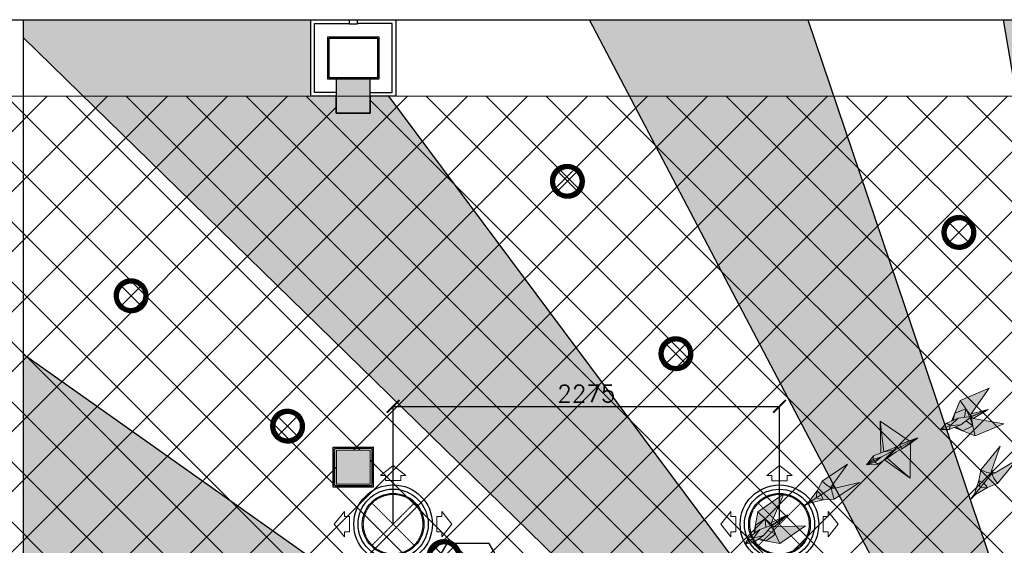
# Model space of a CAD drawing. Header units: millimetres. Extents: x -150 to 72073, y -3152 to 13830.
# Tile 10 of 19: x 4025 to 9825, y 10734 to 13830. Entities that reach past the tile are written whole.
import ezdxf
from ezdxf.enums import TextEntityAlignment as Align

# ---------------------------------------------------------------- set-up
doc = ezdxf.new("R2010")
doc.units = ezdxf.units.MM
doc.header["$PDMODE"] = 34
doc.linetypes.add('( Hidden )', pattern=[0.375, 0.25, -0.125])
doc.linetypes.add('HIDDEN', pattern=[0.375, 0.25, -0.125])
for name, color, linetype in [('A-ANNO-DIMS-30', 7, 'Continuous'), ('A-CELING ELEMENT', 1, 'Continuous'), ('Column', 4, 'Continuous'), ('Legend', 7, 'Continuous')]:
    doc.layers.add(name, color=color, linetype=linetype)
for name, color, linetype, lineweight, true_color in [('A-CEILING-01', 7, 'Continuous', 5, 0xd56ca8), ('A-CEILING-08', 7, 'Continuous', 5, 0xd56ca8), ('ACMV-SA-DUCT', 200, 'Continuous', 20, 0xbf00ff), ('ACMV-SA-FLOW-ARROW', 200, 'Continuous', 20, 0xbf00ff), ('M-MEP-ELLG-LIGHT', 5, 'Continuous', 15, 0x0000ff), ('XR-CP-DS$0$Level 24', 9, 'Continuous', 0, 0x808080)]:
    doc.layers.add(name, color=color, linetype=linetype, lineweight=lineweight, true_color=true_color)
for name, color, linetype, lineweight in [('A-CLMN P', 1, 'Continuous', 30), ('A-FLOORING', 1, 'Continuous', 30), ('A-HT', 253, 'Continuous', 30), ('A-LIGHT', 1, 'Continuous', 5), ('A-Wall & Column', 2, 'Continuous', 0)]:
    doc.layers.add(name, color=color, linetype=linetype, lineweight=lineweight)
doc.layers.add('ACMV-GRD', color=30, linetype='Continuous', true_color=0xff7f00)
doc.layers.add('RCP LAYOUT', color=9, linetype='Continuous', true_color=0x808080)
doc.layers.add('Z-TB-NONPLOT', color=9, linetype='Continuous', plot=False)
doc.styles.add('Arial Narrow', font='ARIALN.TTF')
doc.styles.add('Romans', font='Romans.shx')
doc.styles.get("Standard").update_dxf_attribs({"font": 'arial.ttf'})
doc.dimstyles.new('ISO-25', dxfattribs={"dimtxt": 2.5, "dimasz": 2.5, "dimexe": 1.25, "dimexo": 0.625, "dimtad": 1, "dimtxsty": 'Standard', "dimcen": 2.5, "dimadec": 0, "dimazin": 0, "dimtfac": 1, "dimtmove": 0, "dimatfit": 3, "dimfxl": 1, "dimarcsym": 0})
pattern_1 = [(45, (0, 0), (19.8873782, 72.9203868), [93.75, -18.75, 0, -18.75])]

# ---------------------------------------------------------------- blocks, each defined once
blk = doc.blocks.new('A$Cce852dd5')
at = {"layer": 'A-Wall & Column', "color": 8, "lineweight": 0, "true_color": 0x808080}
for p, q in [((-18, 9), (-18, 0)), ((-9, 18), (0, 18)), ((9, 18), (191, 18)), ((9, 15), (191, 15)), ((9, 12), (191, 12)), ((200, 18), (209, 18)), ((218, 9), (218, 0)), ((-18, -9), (-18, -191)), ((-15, -9), (-15, -191)), ((-12, -9), (-12, -191)), ((212, -9), (212, -191)), ((215, -9), (215, -191)), ((218, -9), (218, -191)), ((-18, -209), (-18, -200)), ((-9, -218), (0, -218)), ((9, -212), (191, -212)), ((9, -215), (191, -215)), ((9, -218), (191, -218)), ((209, -218), (200, -218)), ((218, -200), (218, -209))]:
    blk.add_line(p, q, dxfattribs=at)
for points in [[(0, 9), (-9, 18), (-18, 18), (-18, 9), (-9, 0)], [(-9, 0), (-18, 0), (-18, -9), (-9, -9)], [(9, 9), (9, 18), (0, 18), (0, 9)], [(200, 9), (200, 18), (191, 18), (191, 9)], [(209, 0), (218, 9), (218, 18), (209, 18), (200, 9)], [(209, -9), (218, -9), (218, 0), (209, 0)], [(-9, -191), (-18, -191), (-18, -200), (-9, -200)], [(-9, -200), (-18, -209), (-18, -218), (-9, -218), (0, -209)], [(0, -209), (0, -218), (9, -218), (9, -209)], [(191, -209), (191, -218), (200, -218), (200, -209)], [(200, -209), (209, -218), (218, -218), (218, -209), (209, -200)], [(209, -200), (218, -200), (218, -191), (209, -191)]]:
    blk.add_lwpolyline(points, dxfattribs=at)
blk.add_lwpolyline([(-9, -209), (209, -209), (209, 9), (-9, 9)], close=True, dxfattribs=at)
blk = doc.blocks.new('A$C81f607aa')
at = {"layer": 'A-HT', "true_color": 0x808080}
h = blk.add_hatch(color=8, dxfattribs=at)
h.dxf.hatch_style = 1
h.paths.add_polyline_path([(-9110, 13280), (-9110, 13480), (-9310, 13480), (-9310, 13280)])
at = {"layer": 'A-Wall & Column', "true_color": 0x808080}
h = blk.add_hatch(color=8, dxfattribs=at)
h.dxf.hatch_style = 1
h.paths.add_polyline_path([(-9109.9, 11294.2), (-9309.9, 11294.2), (-9309.9, 11094.2), (-9109.9, 11094.2)])
at = {"layer": 'A-CLMN P', "color": 8, "lineweight": 25, "true_color": 0x808080}
for points in [[(-9310, 13380), (-9460, 13380), (-9460, 13830), (-9235, 13830), (-9235, 13805), (-9185, 13805), (-9185, 13830), (-8960, 13830), (-8960, 13380), (-9110, 13380)], [(-9310, 13402), (-9438, 13402), (-9438, 13808), (-9237, 13808)], [(-9110, 13402), (-8982, 13402), (-8982, 13808), (-9183, 13808)]]:
    blk.add_lwpolyline(points, dxfattribs=at)
for points in [[(-9360, 13730), (-9060, 13730), (-9060, 13480), (-9360, 13480)], [(-9352, 13722), (-9068, 13722), (-9068, 13488), (-9352, 13488)]]:
    blk.add_lwpolyline(points, close=True, dxfattribs=at)
at = {"layer": 'A-Wall & Column', "color": 8, "lineweight": -3, "true_color": 0x808080}
blk.add_lwpolyline([(-14850, 13830), (2000, 13830)], dxfattribs=at)
at = {"layer": 'A-Wall & Column', "color": 8, "true_color": 0x808080}
blk.add_lwpolyline([(-9310, 13280), (-9110, 13280), (-9110, 13480), (-9310, 13480)], close=True, dxfattribs=at)
at = {"layer": 'A-Wall & Column', "color": 8, "lineweight": 0, "true_color": 0x808080}
blk.add_lwpolyline([(-9309.9, 11294.2), (-9109.9, 11294.2), (-9109.9, 11094.2), (-9309.9, 11094.2)], close=True, dxfattribs=at)
at = {"layer": 'Column', "color": 8, "lineweight": -3, "true_color": 0x808080}
blk.add_lwpolyline([(-9310, 13280), (-9110, 13280), (-9110, 13480), (-9310, 13480)], close=True, dxfattribs=at)
at = {"layer": 'Z-TB-NONPLOT', "color": 8, "lineweight": -3, "true_color": 0x808080}
blk.add_lwpolyline([(-9328, 11312.2), (-9092, 11312.2), (-9092, 11076.2), (-9328, 11076.2)], close=True, dxfattribs=at)
at = {"color": 8, "lineweight": -3, "true_color": 0x808080}
blk.add_blockref('A$Cce852dd5', (-9309.9, 11294.2), dxfattribs=at)
blk = doc.blocks.new('XR-CP-DS$0$ceiling element 01')
at = {"layer": 'A-CELING ELEMENT', "lineweight": 5, "true_color": 0x808080, "transparency": 33554687}
h = blk.add_hatch(dxfattribs=at)
h.set_pattern_fill('ANSI36', color=8, scale=300)
h.set_pattern_definition(pattern_1)
h.paths.add_polyline_path([(-425629.8, -157750.9, -0.039119), (-425655.9, -157707.5), (-427128.8, -158480.5, 0.039269), (-426963.6, -158744.9)])
h.paths.add_polyline_path([(-427216.5, -158526.6, -0.039231), (-427344.4, -158225.6), (-431924, -159775.1), (-429595.3, -159775.1)])
h.paths.add_polyline_path([(-427146.3, -156679.9, 0.039168), (-427262.3, -156968.3), (-425674.3, -157463.1, -0.03857), (-425655.4, -157416.9)])
h.paths.add_polyline_path([(-425704.2, -155604.7, 0.039168), (-426005.5, -155681.4), (-425472.4, -157256.8, -0.03857), (-425424.2, -157244.1)])
edge = h.paths.add_edge_path()
edge.add_line((-430171.7, -151115.1), (-430279.8, -151115.1))
edge.add_line((-430279.8, -151115.1), (-430279.8, -151215.1))
edge.add_line((-430279.8, -151215.1), (-430479.8, -151215.1))
edge.add_line((-430479.8, -151215.1), (-430479.8, -151115.1))
edge.add_line((-430479.8, -151115.1), (-430629.8, -151115.1))
edge.add_line((-430629.8, -151115.1), (-430629.8, -150665.1))
edge.add_line((-430629.8, -150665.1), (-432321.8, -150665.1))
edge.add_line((-432321.8, -150665.1), (-432321.8, -150772.9))
edge.add_line((-432321.8, -150772.9), (-426859.3, -156104.6))
edge.add_arc((-425365.2, -157562.3), 2087.3, 126.73774, 135.70789, ccw=False)
edge.add_line((-426613.8, -155889.5), (-430171.7, -151115.1))
edge = h.paths.add_edge_path()
edge.add_line((-424199.8, -150665.1), (-424199.8, -151115.1))
edge.add_line((-424199.8, -151115.1), (-424349.8, -151115.1))
edge.add_line((-424349.8, -151115.1), (-424349.8, -151215.1))
edge.add_line((-424349.8, -151215.1), (-424444.6, -151215.1))
edge.add_line((-424444.6, -151215.1), (-425069.6, -155496))
edge.add_arc((-425365.2, -157562.3), 2087.3, 72.87178, 81.85779, ccw=False)
edge.add_line((-424750.5, -155567.5), (-423223, -150665.1))
edge.add_line((-423223, -150665.1), (-424199.8, -150665.1))
h.paths.add_polyline_path([(-424567.7, -153182.9), (-424331.7, -153182.9), (-424331.7, -153418.9), (-424567.7, -153418.9)], flags=16)
h = blk.add_hatch(dxfattribs=at)
h.set_pattern_fill('ANSI36', color=8, scale=300)
h.set_pattern_definition(pattern_1)
h.paths.add_polyline_path([(-426846.1, -159033.2, -0.036239), (-427043, -158804), (-428346.2, -159775.1), (-427588, -159775.1)])
h.paths.add_polyline_path([(-427423.6, -157908.4, -0.039197), (-427452.5, -157582.9), (-432321.8, -157641.9), (-432321.8, -158745.1)])
h.paths.add_polyline_path([(-425674.9, -157660.7, -0.038923), (-425686.3, -157611.6), (-427325.9, -157891.7, 0.039228), (-427250.5, -158193.8)])
h.paths.add_polyline_path([(-425560.1, -157303.4, -0.038492), (-425518.1, -157276.7), (-426291, -155804.1, 0.039154), (-426553.9, -155969.8)])
h.paths.add_polyline_path([(-426337.7, -155715.3, -0.039172), (-426037.7, -155586.2), (-427702.8, -150665.1), (-428988.4, -150665.1)])
h = blk.add_hatch(dxfattribs=at)
h.set_pattern_fill('ANSI36', color=8, scale=200)
h.set_pattern_definition([(45, (0, 0), (13.2582521, 48.6135912), [62.5, -12.5, 0, -12.5])])
h.paths.add_polyline_path([(-427235.6, -156635.7, -0.03916), (-427068.3, -156355.4), (-432321.8, -152634.9), (-432321.8, -154121.3)])
h.paths.add_polyline_path([(-425454.1, -150665.1), (-426550.3, -150665.1), (-425721.8, -155505.6, -0.039276), (-425395.8, -155475.2)])
h.paths.add_polyline_path([(-425690.1, -157561.6, -0.038719), (-425686, -157511.7), (-427331.8, -157271.4, 0.039193), (-427353.2, -157581.7)], flags=17)
h.paths.add_polyline_path([(-425084.2, -155595.8, 0.039193), (-425394.6, -155575.9), (-425374.5, -157239, -0.038719), (-425324.5, -157241.6)], flags=17)
h.paths.add_polyline_path([(-423965.7, -156152.8, 0.996512), (-426776.1, -158963.3), (-425599.9, -157787, -0.900286), (-425184.4, -157294.8), (-424476.2, -156294.7), (-424567.8, -156294.7), (-424567.8, -156058.7), (-424331.8, -156058.7), (-424331.8, -156294.7), (-424476.2, -156294.7), (-425184.4, -157294.8, -0.042192), (-425142, -157329.1)])
h = blk.add_hatch(dxfattribs=at)
h.set_pattern_fill('ANSI36', color=8, scale=300)
h.set_pattern_definition(pattern_1)
h.paths.add_polyline_path([(-432321.8, -155391.8), (-432321.8, -156542.9), (-427430.1, -157257, -0.039171), (-427357.2, -156938.7)])
h.paths.add_polyline_path([(-426787.8, -156174.5, 0.039154), (-426986.9, -156413.1), (-425629.6, -157374.3, -0.038492), (-425597.6, -157336.2)])
h.paths.add_polyline_path([(-424491.1, -155778.6, 0.039227), (-424780.5, -155663.9), (-425275.3, -157251.9, -0.038923), (-425228.3, -157269.8)])
h.paths.add_polyline_path([(-423119.8, -154379.5), (-423119.8, -153004.8), (-424446.3, -155688.1, -0.039269), (-424164.6, -155854.8)])
h.paths.add_polyline_path([(-430497.8, -156058.7), (-430497.8, -156294.7), (-430261.8, -156294.7), (-430261.8, -156058.7)], flags=0)
h.paths.add_polyline_path([(-430497.8, -156058.7), (-430261.8, -156058.7), (-430261.8, -156294.7), (-430497.8, -156294.7)], flags=16)
at = {"layer": 'A-CELING ELEMENT', "color": 8, "linetype": '( Hidden )', "lineweight": -3, "ltscale": 10, "true_color": 0x808080}
blk.add_lwpolyline([(-427588, -159775.1), (-432321.8, -159775.1), (-432321.8, -150665.1), (-423119.8, -150665.1), (-423119.8, -155306.9), (-427588, -159775.1)], dxfattribs=at)
at = {"layer": 'A-CELING ELEMENT', "color": 8, "lineweight": -3, "true_color": 0x808080}
for points in [[(-426337.7, -155715.3), (-428988.4, -150665.1)], [(-427702.8, -150665.1), (-426037.7, -155586.2)], [(-425721.8, -155505.6), (-426550.3, -150665.1)], [(-426859.3, -156104.6), (-432321.8, -150772.9)], [(-430171.7, -151115.1), (-426613.8, -155889.5)], [(-432321.8, -152634.9), (-427068.3, -156355.4)]]:
    blk.add_lwpolyline(points, dxfattribs=at)
at = {"layer": 'A-FLOORING', "color": 8, "lineweight": -3, "true_color": 0x808080}
blk.add_lwpolyline([(-430629.8, -150665.1), (-430129.8, -150665.1), (-430129.8, -151115.1), (-430279.8, -151115.1), (-430279.8, -151215.1), (-430479.8, -151215.1), (-430479.8, -151115.1), (-430629.8, -151115.1), (-430629.8, -150665.1)], dxfattribs=at)
blk = doc.blocks.new('A$Ced31c995')
at = {"layer": 'M-MEP-ELLG-LIGHT', "lineweight": 0, "true_color": 0x808080}
h = blk.add_hatch(color=8, dxfattribs=at)
h.dxf.hatch_style = 1
h.paths.add_polyline_path([(9622.3, -2030.2), (9441.8, -1999.2), (9432.4, -1997.5), (9439.6, -2043), (9452.4, -2101.5)])
h.paths.add_polyline_path([(9439.6, -2043), (9377.7, -2071.4), (9452.4, -2101.5)])
h.paths.add_polyline_path([(9399.6, -2012.7), (9368.8, -2035.9), (9340.1, -2047.9), (9377.7, -2071.4), (9439.6, -2043)])
h.paths.add_polyline_path([(9423.5, -1994.7), (9399.6, -2012.7), (9439.6, -2043)], flags=17)
h.paths.add_polyline_path([(9432.4, -1997.5), (9425.4, -1993.2), (9423.5, -1994.7), (9439.6, -2043)], flags=17)
h.paths.add_polyline_path([(9530.2, -1946), (9430.5, -1989.4), (9430.4, -1989.5), (9431.4, -1990.8), (9437, -1998.3), (9441.8, -1999.2)], flags=17)
h.paths.add_polyline_path([(9431.4, -1990.8), (9432.4, -1997.5), (9437, -1998.3)], flags=16)
h.paths.add_polyline_path([(9431.4, -1990.8), (9430.4, -1989.5), (9425.4, -1993.2), (9432.4, -1997.5)], flags=17)
h.paths.add_polyline_path([(9530.2, -1946), (9429.3, -1986.8), (9429.3, -1986.8), (9353, -1998.2), (9314.1, -2014.5), (9283.9, -2027.2), (9249.3, -2063.9), (9299.7, -2064.9), (9329.9, -2052.2), (9368.8, -2035.9), (9399.6, -2012.7), (9423.5, -1994.7), (9425.4, -1993.2), (9430.5, -1989.4)])
h.paths.add_polyline_path([(9534.7, -1821.3), (9364.7, -1892.6), (9397.6, -1942.8), (9424.9, -1979.7), (9430.3, -1971.9)])
h.paths.add_polyline_path([(9364.7, -1892.6), (9333.9, -1967), (9397.6, -1942.8)])
h.paths.add_polyline_path([(9397.6, -1942.8), (9333.9, -1967), (9324.3, -2010.3), (9353, -1998.2), (9420.7, -1988.1)])
h.paths.add_polyline_path([(9397.6, -1942.8), (9420.7, -1988.1), (9423.1, -1987.7), (9424.9, -1979.7)])
h.paths.add_polyline_path([(9530.2, -1946), (9430.3, -1971.9), (9427.6, -1975.9), (9429.1, -1985.2), (9429.1, -1985.1), (9429.3, -1986.8), (9429.4, -1986.8)], flags=17)
h.paths.add_polyline_path([(9429.1, -1985.1), (9424.9, -1979.7), (9423.1, -1987.7), (9429.3, -1986.8)], flags=17)
h.paths.add_polyline_path([(9427.6, -1975.9), (9424.9, -1979.7), (9429.1, -1985.2)], flags=17)
h.paths.add_polyline_path([(9340.1, -2047.9), (9329.9, -2052.2), (9377.7, -2071.4)])
h.paths.add_polyline_path([(9333.9, -1967), (9314.1, -2014.5), (9324.3, -2010.3)], flags=17)
h = blk.add_hatch(color=8, dxfattribs=at)
h.dxf.hatch_style = 1
h.paths.add_polyline_path([(8893.9, -2015.6), (8914.9, -2194.9), (8975.6, -2171.5), (9008.1, -2154.4), (9063.9, -2130.8)])
h.paths.add_polyline_path([(8893.9, -2015.6), (8896.8, -2201.8), (8914.9, -2194.9)])
h.paths.add_polyline_path([(8854.3, -2218.3), (8813.4, -2271.9), (8853, -2240.3)])
h.paths.add_polyline_path([(8853, -2240.3), (8853, -2240.3), (8813.4, -2271.9), (8857.6, -2249.2), (8857.6, -2249.2), (8857.4, -2248.9)])
h.paths.add_polyline_path([(8857.6, -2249.2), (8813.4, -2271.9), (8861.9, -2257.3)])
h.paths.add_polyline_path([(8861.9, -2257.3), (8813.4, -2271.9), (8880.8, -2268.9)])
h.paths.add_polyline_path([(8918.5, -2243.3), (8934.6, -2232.4), (8982, -2183.7), (8901.3, -2225.9), (8861.9, -2257.3), (8880.8, -2268.9)])
h.paths.add_polyline_path([(8901.3, -2225.9), (8857.6, -2249.2), (8861.9, -2257.3), (8861.9, -2257.3)])
h.paths.add_polyline_path([(8901.3, -2225.9), (8853, -2240.3), (8857.4, -2248.9), (8857.6, -2249.2)])
h.paths.add_polyline_path([(8901.3, -2225.9), (8982, -2183.7), (8914.9, -2194.9), (8896.8, -2201.8), (8854.3, -2218.3), (8853, -2240.3), (8853, -2240.3)])
h.paths.add_polyline_path([(8982, -2183.7), (9014.5, -2166.6), (9014.5, -2166.6), (9008.1, -2154.4), (8975.6, -2171.5), (8914.9, -2194.9)], flags=17)
h.paths.add_polyline_path([(9020.9, -2178.8), (9014.5, -2166.6), (9014.5, -2166.6), (8982, -2183.7), (8934.6, -2232.4), (8988.3, -2195.8)], flags=17)
h.paths.add_polyline_path([(9072, -2146.4), (9020.9, -2178.8), (8988.3, -2195.8), (8934.6, -2232.4), (9070, -2351.7)])
h.paths.add_polyline_path([(8934.6, -2232.4), (8918.5, -2243.3), (9070, -2351.7)])
h.paths.add_polyline_path([(9115, -2114), (9014.5, -2166.6), (9020.9, -2178.8)])
h.paths.add_polyline_path([(9115, -2114), (9008.1, -2154.4), (9014.5, -2166.6)])
h.paths.add_polyline_path([(9115, -2114), (9063.9, -2130.8), (9008.1, -2154.4)], flags=17)
h.paths.add_polyline_path([(9115, -2114), (9020.9, -2178.8), (9072, -2146.4)], flags=17)
h.paths.add_polyline_path([(8341.4, -3099), (8227.4, -3237.9), (8262.9, -3253.3), (8286, -3258.4), (8292.9, -3238.4)])
h.paths.add_polyline_path([(8299.3, -3250.7), (8292.9, -3238.4), (8286, -3258.4), (8285.9, -3267.1), (8291.7, -3260)])
h.paths.add_polyline_path([(8312.7, -3254.6), (8299.3, -3250.7), (8291.7, -3260), (8285.9, -3267.1), (8294.4, -3265.3)])
h.paths.add_polyline_path([(8439.9, -3179.8), (8312.7, -3254.6), (8294.4, -3265.3), (8304, -3286.9), (8326, -3318.7)])
h.paths.add_polyline_path([(8304, -3286.9), (8294.4, -3265.3), (8285.9, -3267.1), (8245.9, -3315.8), (8266, -3341.7), (8326, -3318.7)])
h.paths.add_polyline_path([(8285.9, -3267.1), (8286, -3258.4), (8262.9, -3253.3), (8227.4, -3237.9), (8216.7, -3301.2), (8245.9, -3315.8)])
h.paths.add_polyline_path([(8245.9, -3315.8), (8216.7, -3301.2), (8223.8, -3342.8)])
h.paths.add_polyline_path([(8245.9, -3315.8), (8223.8, -3342.8), (8266, -3341.7)])
h.paths.add_polyline_path([(8266, -3341.7), (8223.8, -3342.8), (8185.6, -3389.4), (8195.7, -3383.4)])
h.paths.add_polyline_path([(8216.7, -3301.2), (8189.5, -3378.3), (8185.6, -3389.4), (8223.8, -3342.8)])
h.paths.add_polyline_path([(8185.6, -3389.4), (8189.5, -3378.3), (8165.5, -3413.9)])
h.paths.add_polyline_path([(8195.7, -3383.4), (8185.6, -3389.4), (8165.5, -3413.9)])
h = blk.add_hatch(color=8, dxfattribs=at)
h.dxf.hatch_style = 1
h.paths.add_polyline_path([(9525, -2405.6), (9482.8, -2406.8), (9444.7, -2453.3), (9454.7, -2447.3)])
h.paths.add_polyline_path([(9525, -2405.6), (9505, -2379.7), (9482.8, -2406.8)])
h.paths.add_polyline_path([(9505, -2379.7), (9475.7, -2365.2), (9482.8, -2406.8)])
h.paths.add_polyline_path([(9544.9, -2331), (9545, -2322.3), (9521.9, -2317.2), (9486.4, -2301.8), (9475.7, -2365.2), (9505, -2379.7)])
h.paths.add_polyline_path([(9585, -2382.7), (9563, -2350.9), (9553.4, -2329.2), (9544.9, -2331), (9505, -2379.7), (9505, -2379.7), (9525, -2405.6)])
h.paths.add_polyline_path([(9699, -2243.7), (9571.7, -2318.5), (9553.4, -2329.2), (9563, -2350.9), (9585, -2382.7)])
h.paths.add_polyline_path([(9600.4, -2162.9), (9486.4, -2301.8), (9521.9, -2317.2), (9545, -2322.3), (9552, -2302.3)])
h.paths.add_polyline_path([(9571.7, -2318.5), (9558.4, -2314.6), (9550.7, -2323.9), (9544.9, -2331), (9553.4, -2329.2)])
h.paths.add_polyline_path([(9558.4, -2314.6), (9552, -2302.3), (9545, -2322.3), (9544.9, -2331), (9550.7, -2323.9)])
h.paths.add_polyline_path([(9482.8, -2406.8), (9475.7, -2365.2), (9448.5, -2442.2), (9444.7, -2453.3)])
h.paths.add_polyline_path([(9454.7, -2447.3), (9444.7, -2453.3), (9424.5, -2477.8)])
h.paths.add_polyline_path([(9448.5, -2442.2), (9424.5, -2477.8), (9444.7, -2453.3)])
h = blk.add_hatch(color=8, dxfattribs=at)
h.dxf.hatch_style = 1
h.paths.add_polyline_path([(8557.7, -2478.7), (8517.1, -2467.4), (8466.9, -2500.5), (8478.2, -2497.8)])
h.paths.add_polyline_path([(8557.7, -2478.7), (8546.2, -2448.1), (8517.1, -2467.4)])
h.paths.add_polyline_path([(8546.2, -2448.1), (8522.6, -2425.5), (8517.1, -2467.4)])
h.paths.add_polyline_path([(8598.8, -2413.4), (8601.5, -2405.2), (8580.9, -2393.4), (8551.6, -2368.2), (8522.6, -2425.5), (8546.2, -2448.1)])
h.paths.add_polyline_path([(8621.8, -2474.6), (8610.2, -2437.7), (8607.4, -2414.2), (8598.8, -2413.4), (8546.2, -2448.1), (8546.2, -2448.1), (8557.7, -2478.7)])
h.paths.add_polyline_path([(8771.8, -2375.6), (8628.1, -2409.4), (8607.4, -2414.2), (8610.2, -2437.7), (8621.8, -2474.6)])
h.paths.add_polyline_path([(8701.5, -2269.2), (8551.6, -2368.2), (8580.9, -2393.4), (8601.5, -2405.2), (8614, -2388.1)])
h.paths.add_polyline_path([(8628.1, -2409.4), (8616.5, -2401.7), (8606.5, -2408.4), (8598.8, -2413.4), (8607.4, -2414.2)])
h.paths.add_polyline_path([(8616.5, -2401.7), (8614, -2388.1), (8601.5, -2405.2), (8598.8, -2413.4), (8606.5, -2408.4)])
h.paths.add_polyline_path([(8517.1, -2467.4), (8522.6, -2425.5), (8473.8, -2491.1), (8466.9, -2500.5)])
h.paths.add_polyline_path([(8478.2, -2497.8), (8466.9, -2500.5), (8440.4, -2518)])
h.paths.add_polyline_path([(8473.8, -2491.1), (8440.4, -2518), (8466.9, -2500.5)])
h = blk.add_hatch(color=8, dxfattribs=at)
h.dxf.hatch_style = 1
h.paths.add_polyline_path([(8454, -2630.7), (8270.9, -2637), (8261.4, -2637.3), (8277.7, -2680.3), (8302.1, -2735)])
h.paths.add_polyline_path([(8277.7, -2680.3), (8222.8, -2720.7), (8302.1, -2735)])
h.paths.add_polyline_path([(8232.4, -2658.8), (8206.9, -2687.8), (8181.2, -2705.4), (8222.8, -2720.7), (8277.7, -2680.3)])
h.paths.add_polyline_path([(8252.1, -2636.3), (8232.4, -2658.8), (8277.7, -2680.3)], flags=17)
h.paths.add_polyline_path([(8261.4, -2637.3), (8253.7, -2634.5), (8252.1, -2636.3), (8277.7, -2680.3)], flags=17)
h.paths.add_polyline_path([(8346.7, -2567), (8257.9, -2629.7), (8257.8, -2629.8), (8259.1, -2630.8), (8266.1, -2637.1), (8270.9, -2637)], flags=17)
h.paths.add_polyline_path([(8259.1, -2630.8), (8261.4, -2637.3), (8266.1, -2637.1)], flags=16)
h.paths.add_polyline_path([(8259.1, -2630.8), (8257.8, -2629.8), (8253.7, -2634.5), (8261.4, -2637.3)], flags=17)
h.paths.add_polyline_path([(8346.7, -2567), (8256.2, -2627.4), (8256.2, -2627.4), (8183.8, -2654.1), (8149.1, -2677.9), (8122, -2696.5), (8095.6, -2739.4), (8145.1, -2730.2), (8172.2, -2711.6), (8206.9, -2687.8), (8232.4, -2658.8), (8252.1, -2636.3), (8253.7, -2634.5), (8257.9, -2629.7)])
h.paths.add_polyline_path([(8325.8, -2444), (8173.8, -2548.3), (8216.2, -2590.7), (8250.5, -2621.4), (8254.2, -2612.6)])
h.paths.add_polyline_path([(8173.8, -2548.3), (8158.7, -2627.4), (8216.2, -2590.7)])
h.paths.add_polyline_path([(8216.2, -2590.7), (8158.7, -2627.4), (8158.1, -2671.7), (8183.8, -2654.1), (8248, -2630.4)])
h.paths.add_polyline_path([(8216.2, -2590.7), (8248, -2630.4), (8250.3, -2629.6), (8250.5, -2621.4)])
h.paths.add_polyline_path([(8346.7, -2567), (8254.2, -2612.6), (8252.3, -2617), (8255.7, -2625.8), (8255.6, -2625.8), (8256.2, -2627.4), (8256.3, -2627.4)], flags=17)
h.paths.add_polyline_path([(8255.6, -2625.8), (8250.5, -2621.4), (8250.3, -2629.6), (8256.2, -2627.4)], flags=17)
h.paths.add_polyline_path([(8252.3, -2617), (8250.5, -2621.4), (8255.7, -2625.8)], flags=17)
h.paths.add_polyline_path([(8181.2, -2705.4), (8172.2, -2711.6), (8222.8, -2720.7)])
h.paths.add_polyline_path([(8158.7, -2627.4), (8149.1, -2677.9), (8158.1, -2671.7)], flags=17)
at = {"layer": 'M-MEP-ELLG-LIGHT', "color": 8, "lineweight": 0, "true_color": 0x808080}
for p, q in [((9534.7, -1821.3), (9364.7, -1892.6)), ((9430.3, -1971.9), (9534.7, -1821.3)), ((9364.7, -1892.6), (9314.1, -2014.5)), ((9530.2, -1946), (9430.3, -1971.9)), ((9441.8, -1999.2), (9530.2, -1946)), ((9063.9, -2130.8), (8893.9, -2015.6)), ((8893.9, -2015.6), (8896.8, -2201.8)), ((8914.9, -2194.9), (8893.9, -2015.6)), ((9283.9, -2027.2), (9249.3, -2063.9)), ((9314.1, -2014.5), (9283.9, -2027.2)), ((9622.3, -2030.2), (9441.8, -1999.2)), ((9249.3, -2063.9), (9299.7, -2064.9)), ((9299.7, -2064.9), (9329.9, -2052.2)), ((9329.9, -2052.2), (9452.4, -2101.5)), ((9452.4, -2101.5), (9622.3, -2030.2)), ((9115, -2114), (9008.1, -2154.4)), ((9063.9, -2130.8), (9008.1, -2154.4)), ((9014.5, -2166.6), (9115, -2114)), ((9115, -2114), (9020.9, -2178.8)), ((9115, -2114), (9063.9, -2130.8)), ((9072, -2146.4), (9115, -2114)), ((8896.8, -2201.8), (8854.3, -2218.3)), ((8896.8, -2201.8), (8914.9, -2194.9)), ((8901.3, -2225.9), (8982, -2183.7)), ((8975.6, -2171.5), (8914.9, -2194.9)), ((8914.9, -2194.9), (8982, -2183.7)), ((8982, -2183.7), (8934.6, -2232.4)), ((8988.3, -2195.8), (8934.6, -2232.4)), ((9008.1, -2154.4), (8975.6, -2171.5)), ((8982, -2183.7), (9014.5, -2166.6)), ((9020.9, -2178.8), (8988.3, -2195.8)), ((9008.1, -2154.4), (9020.9, -2178.8)), ((9020.9, -2178.8), (9072, -2146.4)), ((9070, -2351.7), (9072, -2146.4)), ((8854.3, -2218.3), (8813.4, -2271.9)), ((8813.4, -2271.9), (8853, -2240.3)), ((8813.4, -2271.9), (8857.6, -2249.2)), ((8861.9, -2257.3), (8813.4, -2271.9)), ((8853, -2240.3), (8854.3, -2218.3)), ((8853, -2240.3), (8901.3, -2225.9)), ((8857.4, -2248.9), (8853, -2240.3)), ((8861.9, -2257.3), (8857.4, -2248.9)), ((8857.6, -2249.2), (8901.3, -2225.9)), ((8901.3, -2225.9), (8861.9, -2257.3)), ((8880.8, -2268.9), (8861.9, -2257.3)), ((8880.8, -2268.9), (8918.5, -2243.3)), ((8934.6, -2232.4), (8918.5, -2243.3)), ((8918.5, -2243.3), (9070, -2351.7)), ((8934.6, -2232.4), (9070, -2351.7)), ((8813.4, -2271.9), (8880.8, -2268.9)), ((8325.8, -2444), (8173.8, -2548.3)), ((8254.2, -2612.6), (8325.8, -2444)), ((8173.8, -2548.3), (8149.1, -2677.9)), ((8173.8, -2548.3), (8216.2, -2590.7)), ((8158.7, -2627.4), (8216.2, -2590.7)), ((8216.2, -2590.7), (8250.5, -2621.4)), ((8216.2, -2590.7), (8248, -2630.4)), ((8216.2, -2590.7), (8220, -2640.7)), ((8346.7, -2567), (8254.2, -2612.6)), ((8256.3, -2627.4), (8346.7, -2567)), ((8346.7, -2567), (8257.9, -2629.7)), ((8270.9, -2637), (8346.7, -2567)), ((8147.4, -2703.8), (8183.8, -2654.1)), ((8149.1, -2677.9), (8183.8, -2654.1)), ((8158.1, -2671.7), (8158.7, -2627.4)), ((8183.8, -2654.1), (8256.3, -2627.4)), ((8257.9, -2629.7), (8206.9, -2687.8)), ((8232.4, -2658.8), (8277.7, -2680.3)), ((8250.3, -2629.6), (8250.5, -2621.4)), ((8250.5, -2621.4), (8254.2, -2612.6)), ((8250.5, -2621.4), (8255.6, -2625.8)), ((8252.1, -2636.3), (8277.7, -2680.3)), ((8255.7, -2625.8), (8252.3, -2617)), ((8253.7, -2634.5), (8261.4, -2637.3)), ((8255.6, -2625.8), (8256.2, -2627.4)), ((8259.1, -2630.8), (8257.8, -2629.8)), ((8261.4, -2637.3), (8259.1, -2630.8)), ((8259.1, -2630.8), (8266.1, -2637.1)), ((8261.4, -2637.3), (8270.9, -2637)), ((8277.7, -2680.3), (8261.4, -2637.3)), ((8454, -2630.7), (8270.9, -2637)), ((8302.1, -2735), (8454, -2630.7)), ((8122, -2696.5), (8095.6, -2739.4)), ((8095.6, -2739.4), (8147.4, -2703.8)), ((8149.1, -2677.9), (8122, -2696.5)), ((8122, -2696.5), (8147.4, -2703.8)), ((8147.4, -2703.8), (8145.1, -2730.2)), ((8145.1, -2730.2), (8172.2, -2711.6)), ((8206.9, -2687.8), (8147.4, -2703.8)), ((8206.9, -2687.8), (8172.2, -2711.6)), ((8172.2, -2711.6), (8302.1, -2735)), ((8222.8, -2720.7), (8181.2, -2705.4)), ((8277.7, -2680.3), (8222.8, -2720.7)), ((8302.1, -2735), (8277.7, -2680.3)), ((8095.6, -2739.4), (8145.1, -2730.2))]:
    blk.add_line(p, q, dxfattribs=at)
for points in [[(9364.7, -1892.6), (9397.6, -1942.8), (9424.9, -1979.7), (9430.3, -1971.9)], [(9314.1, -2014.5), (9353, -1998.2), (9429.4, -1986.8), (9530.2, -1946), (9430.5, -1989.4), (9368.8, -2035.9), (9329.9, -2052.2)], [(9324.3, -2010.3), (9333.9, -1967), (9397.6, -1942.8), (9420.7, -1988.1)], [(9397.6, -1942.8), (9391.2, -1992.5)], [(9283.9, -2027.2), (9307.3, -2039.6), (9353, -1998.2)], [(9423.5, -1994.7), (9439.6, -2043), (9377.7, -2071.4), (9340.1, -2047.9)], [(9399.6, -2012.7), (9439.6, -2043)], [(9423.1, -1987.7), (9424.9, -1979.7), (9429.1, -1985.1), (9429.3, -1986.8)], [(9425.4, -1993.2), (9432.4, -1997.5), (9431.4, -1990.8), (9430.4, -1989.5)], [(9429.1, -1985.1), (9427.6, -1975.9)], [(9431.4, -1990.8), (9437, -1998.3)], [(9452.4, -2101.5), (9439.6, -2043), (9432.4, -1997.5), (9441.8, -1999.2)], [(9249.3, -2063.9), (9307.3, -2039.6)], [(9368.8, -2035.9), (9307.3, -2039.6), (9299.7, -2064.9)], [(9454.7, -2447.3), (9424.5, -2477.8), (9448.5, -2442.2), (9444.7, -2453.3), (9454.7, -2447.3), (9525, -2405.6), (9585, -2382.7), (9699, -2243.7), (9571.7, -2318.5), (9558.4, -2314.6), (9552, -2302.3), (9600.4, -2162.9), (9486.4, -2301.8), (9475.7, -2365.2), (9448.5, -2442.2)], [(8478.2, -2497.8), (8440.4, -2518), (8473.8, -2491.1), (8466.9, -2500.5), (8478.2, -2497.8), (8557.7, -2478.7), (8621.8, -2474.6), (8771.8, -2375.6), (8628.1, -2409.4), (8616.5, -2401.7), (8614, -2388.1), (8701.5, -2269.2), (8551.6, -2368.2), (8522.6, -2425.5), (8473.8, -2491.1)], [(9424.5, -2477.8), (9444.7, -2453.3), (9482.8, -2406.8), (9505, -2379.7), (9544.9, -2331), (9550.7, -2323.9), (9558.4, -2314.6)], [(9585, -2382.7), (9563, -2350.9), (9553.4, -2329.2), (9544.9, -2331), (9545, -2322.3), (9521.9, -2317.2), (9486.4, -2301.8)], [(9552, -2302.3), (9545, -2322.3)], [(9571.7, -2318.5), (9553.4, -2329.2)], [(8621.8, -2474.6), (8610.2, -2437.7), (8607.4, -2414.2), (8598.8, -2413.4), (8601.5, -2405.2), (8580.9, -2393.4), (8551.6, -2368.2)], [(9482.8, -2406.8), (9525, -2405.6), (9505, -2379.7), (9475.7, -2365.2), (9482.8, -2406.8)], [(8440.4, -2518), (8466.9, -2500.5), (8517.1, -2467.4), (8546.2, -2448.1), (8598.8, -2413.4), (8606.5, -2408.4), (8616.5, -2401.7)], [(8517.1, -2467.4), (8557.7, -2478.7), (8546.2, -2448.1), (8522.6, -2425.5), (8517.1, -2467.4)], [(8614, -2388.1), (8601.5, -2405.2)], [(8628.1, -2409.4), (8607.4, -2414.2)]]:
    blk.add_lwpolyline(points, dxfattribs=at)
blk = doc.blocks.new('*U62')
at = {"lineweight": 0}
h = blk.add_hatch(dxfattribs=at)
h.set_pattern_fill('ANSI31', color=0)
h.set_pattern_definition([(45, (0, 0), (-0.08838835, 0.08838835), [])])
h.paths.add_polyline_path([(-70.7, 70.7), (-53, 53, -0.414214), (53, 53), (70.7, 70.7, 0.414214)])
h.paths.add_polyline_path([(75, 0, -0.198912), (53, -53), (70.7, -70.7, 0.198912), (100, 0, 0.198912), (70.7, 70.7), (53, 53, -0.198912)])
h.paths.add_polyline_path([(-53, -53), (-70.7, -70.7, 0.414214), (70.7, -70.7), (53, -53, -0.414214)])
h.paths.add_polyline_path([(-75, 0, -0.198912), (-53, 53), (-70.7, 70.7, 0.198912), (-100, 0, 0.198912), (-70.7, -70.7), (-53, -53, -0.198912)])
at = {"color": 0}
for p, q in [((-53, 53), (53, -53)), ((-53, -53), (53, 53))]:
    blk.add_line(p, q, dxfattribs=at)
at = {"color": 0, "lineweight": 0}
for radius in [100, 75]:
    blk.add_circle((0, 0), radius, dxfattribs=at)
blk = doc.blocks.new('A$C98a85b24')
at = {"layer": 'M-MEP-ELLG-LIGHT', "color": 8, "true_color": 0x808080}
for p in [(3061, 12877.9), (5367.5, 12576.8), (491.2, 12203.7), (3700.4, 11862.4), (1413, 11435.5), (2334.9, 10667.2)]:
    blk.add_blockref('*U62', p, dxfattribs=at)
blk = doc.blocks.new('A$C256bf26b')
at = {"layer": 'A-CEILING-01', "true_color": 0x808080}
h = blk.add_hatch(dxfattribs=at)
h.set_pattern_fill('ANSI37', color=8, scale=2000)
h.set_pattern_definition([(45, (0, 0), (-176.7767, 176.7767), []), (135, (0, 0), (-176.7767, -176.7767), [])])
edge = h.paths.add_edge_path()
edge.add_line((17350, 13380), (12020, 13380))
edge.add_line((12020, 13380), (12020, 13280))
edge.add_line((12020, 13280), (11820, 13280))
edge.add_line((11820, 13280), (11820, 13380))
edge.add_line((11820, 13380), (6090, 13380))
edge.add_line((6090, 13380), (6090, 13280))
edge.add_line((6090, 13280), (5890, 13280))
edge.add_line((5890, 13280), (5890, 13380))
edge.add_line((5890, 13380), (350, 13380))
edge.add_line((350, 13380), (200, 13380))
edge.add_line((200, 13380), (200, 4520))
edge.add_line((200, 4520), (650, 4520))
edge.add_line((650, 4520), (650, 4220))
edge.add_line((650, 4220), (200, 4220))
edge.add_line((200, 4220), (200, 3270))
edge.add_line((200, 3270), (3945, 3270))
edge.add_line((3945, 3270), (3945, 3920))
edge.add_line((3945, 3920), (6135, 3920))
edge.add_line((6135, 3920), (6135, 3270))
edge.add_line((6135, 3270), (9805, 3270))
edge.add_line((9805, 3270), (9805, 3070))
edge.add_line((9805, 3070), (10125.7, 3070))
edge.add_line((10125.7, 3070), (10125.7, 3423))
edge.add_line((10125.7, 3423), (11242.1, 4539.4))
edge.add_line((11242.1, 4539.4), (10770.1, 5011.3))
edge.add_line((10770.1, 5011.3), (11904.4, 6145.6))
edge.add_line((11904.4, 6145.6), (14298.8, 8540))
edge.add_line((14298.8, 8540), (14450, 8540))
edge.add_line((14450, 8540), (14450, 9620))
edge.add_line((14450, 9620), (14450, 12330))
edge.add_arc((15200, 12330), 750, 90, 180, ccw=False)
edge.add_line((15200, 13080), (17350, 13080))
edge.add_line((17350, 13080), (17350, 13380))
h.paths.add_polyline_path([(5890.1, 11294.2), (6090.1, 11294.2), (6090.1, 11094.2), (5890.1, 11094.2)], flags=16)
h.paths.add_polyline_path([(5890.1, 9330), (6090.1, 9330), (6090.1, 9130), (5890.1, 9130)], flags=16)
h.paths.add_polyline_path([(5890, 8418.4), (6090, 8418.4), (6090, 8218.4), (5890, 8218.4)], flags=16)
h.paths.add_polyline_path([(5890, 6030), (6090, 6030), (6090, 5830), (5890, 5830)], flags=16)
h.paths.add_polyline_path([(11820, 8418.4), (12020, 8418.4), (12020, 8218.4), (11820, 8218.4)], flags=16)
h.paths.add_polyline_path([(11820, 9330), (12020, 9330), (12020, 9130), (11820, 9130)], flags=16)
h.paths.add_polyline_path([(11820.1, 11294.2), (12020.1, 11294.2), (12020.1, 11094.2), (11820.1, 11094.2)], flags=16)
at = {"layer": 'A-CEILING-01', "color": 8, "true_color": 0x808080}
blk.add_lwpolyline([(11820, 13380), (6090, 13380), (6090, 13280), (5890, 13280), (5890, 13380), (350, 13380), (200, 13380), (200, 4520), (650, 4520), (650, 4220), (200, 4220), (200, 3270), (3945, 3270), (3945, 3920), (6135, 3920), (6135, 3270), (9805, 3270), (9805, 3070), (10125.7, 3070)], dxfattribs=at)
blk.add_lwpolyline([(5890.1, 11294.2), (6090.1, 11294.2), (6090.1, 11094.2), (5890.1, 11094.2)], close=True, dxfattribs=at)
blk.add_lwpolyline([(5890.1, 11294.2), (6090.1, 11294.2), (6090.1, 11094.2), (5890.1, 11094.2)], close=True, dxfattribs=at)
at = {"layer": 'XR-CP-DS$0$Level 24', "color": 8, "linetype": 'Continuous', "lineweight": 0, "true_color": 0x808080}
blk.add_line((350, 13380), (17200, 13380), dxfattribs=at)
at = {"color": 8, "true_color": 0x808080}
blk.add_blockref('A$C81f607aa', (15200, 0), dxfattribs=at)
at = {"layer": 'A-CEILING-08', "color": 8, "lineweight": 0, "true_color": 0x808080}
blk.add_blockref('XR-CP-DS$0$ceiling element 01', (436369.8, 164495.1), dxfattribs=at)
at = {"layer": 'A-LIGHT', "color": 8, "true_color": 0x808080}
for name, p in [('A$C98a85b24', (4190, 0)), ('A$Ced31c995', (200, 13480))]:
    blk.add_blockref(name, p, dxfattribs=at)
blk = doc.blocks.new('SA-RCD-350')
at = {"layer": 'ACMV-GRD'}
for radius in [231.5, 206.5, 181.5]:
    blk.add_circle((0, 0), radius, dxfattribs=at)
at = {"layer": 'ACMV-SA-DUCT', "linetype": 'HIDDEN'}
for p, q in [((-123.7, 123.7), (123.7, -123.7)), ((123.7, 123.7), (-123.7, -123.7))]:
    blk.add_line(p, q, dxfattribs=at)
blk.add_circle((0, 0), 175, dxfattribs=at)
at = {"layer": 'ACMV-SA-FLOW-ARROW'}
for points in [[(0, 346.5), (-75, 286.5), (-45, 286.5), (-45, 256.5), (45, 256.5), (45, 286.5), (75, 286.5), (0, 346.5)], [(-346.5, 0), (-286.5, 75), (-286.5, 45), (-256.5, 45), (-256.5, -45), (-286.5, -45), (-286.5, -75), (-346.5, 0)], [(346.5, 0), (286.5, 75), (286.5, 45), (256.5, 45), (256.5, -45), (286.5, -45), (286.5, -75), (346.5, 0)], [(0, -346.5), (-75, -286.5), (-45, -286.5), (-45, -256.5), (45, -256.5), (45, -286.5), (75, -286.5), (0, -346.5)]]:
    blk.add_lwpolyline(points, dxfattribs=at)
blk = doc.blocks.new('AIR Terminal Tag')
at = {"layer": 'Legend'}
blk.add_line((-250, 0), (250, 0), dxfattribs=at)
blk.add_lwpolyline([(-125, 216.5), (-250, 0), (-125, -216.5), (125, -216.5), (250, 0), (125, 216.5)], close=True, dxfattribs=at)
at = {"layer": 'Legend', "style": 'Arial Narrow'}
for tag, p in [('AIR_TERMINAL_TYPE_NUMBER', (0, 108.3)), ('CFM', (0, -108.3))]:
    blk.add_attdef(tag, text='', height=100, dxfattribs=at).set_placement(p, align=Align.MIDDLE_CENTER)
blk = doc.blocks.new('_ARCHTICK')
at = {"color": 0, "linetype": 'ByBlock', "const_width": 0.15}
blk.add_lwpolyline([(-0.5, -0.5), (0.5, 0.5)], dxfattribs=at)
blk = doc.blocks.new('*D92')
at = {"layer": 'A-ANNO-DIMS-30', "color": 0, "lineweight": -2, "transparency": 16777216}
for p, q in [((6224.6, 10858.8), (6224.6, 11553.4)), ((6224.6, 11552.1), (8500.5, 11552.1)), ((8500.5, 10858.3), (8500.5, 11553.4))]:
    blk.add_line(p, q, dxfattribs=at)
at = {"layer": 'Defpoints', "color": 0, "transparency": 16777216}
for p in [(8500.5, 11552.1), (6224.6, 10858.1), (8500.5, 10857.7)]:
    blk.add_point(p, dxfattribs=at)
at = {"layer": 'A-ANNO-DIMS-30', "color": 0, "lineweight": -2, "transparency": 16777216, "xscale": 75, "yscale": 75, "zscale": 75, "rotation": 180}
blk.add_blockref('_ARCHTICK', (6224.6, 11552.1), dxfattribs=at)
at = {"layer": 'A-ANNO-DIMS-30', "color": 0, "lineweight": -2, "transparency": 16777216, "xscale": 75, "yscale": 75, "zscale": 75}
blk.add_blockref('_ARCHTICK', (8500.5, 11552.1), dxfattribs=at)
at = {"layer": 'A-ANNO-DIMS-30', "color": 0, "transparency": 16777216, "insert": (7362.6, 11627.1), "char_height": 100, "attachment_point": 5, "style": 'Romans'}
blk.add_mtext('2275', dxfattribs=at)

msp = doc.modelspace()

# ---------------------------------------------------------------- block references
at = {"layer": 'ACMV-GRD'}
for p in [(6224.6, 10858.1), (8500.5, 10857.7)]:
    msp.add_blockref('SA-RCD-350', p, dxfattribs=at)
at = {"layer": 'Legend'}
msp.add_blockref('AIR Terminal Tag', (6665.9, 10528.1), dxfattribs=at).add_auto_attribs({'CFM': '375', 'AIR_TERMINAL_TYPE_NUMBER': 'SD1'})
at = {"layer": 'RCP LAYOUT'}
msp.add_blockref('A$C256bf26b', (0, 0), dxfattribs=at)

# ---------------------------------------------------------------- dimensions: what is measured, and where the dimension line sits
at = {"layer": 'A-ANNO-DIMS-30'}
dim = msp.add_linear_dim(base=(8500.5, 11552.1), p1=(6224.6, 10858.1), p2=(8500.5, 10857.7), text='2275', dimstyle='ISO-25', override={"dimtxt": 100, "dimasz": 75, "dimgap": 25, "dimdec": 0, "dimtxsty": 'Romans', "dimblk1": 'ARCHTICK', "dimblk2": 'ARCHTICK', "dimsah": 1}, dxfattribs=at)
dim.commit()
dim.dimension.update_dxf_attribs({"geometry": '*D92', "text_midpoint": (7362.6, 11627.1)})

doc.saveas('drawing.dxf')
